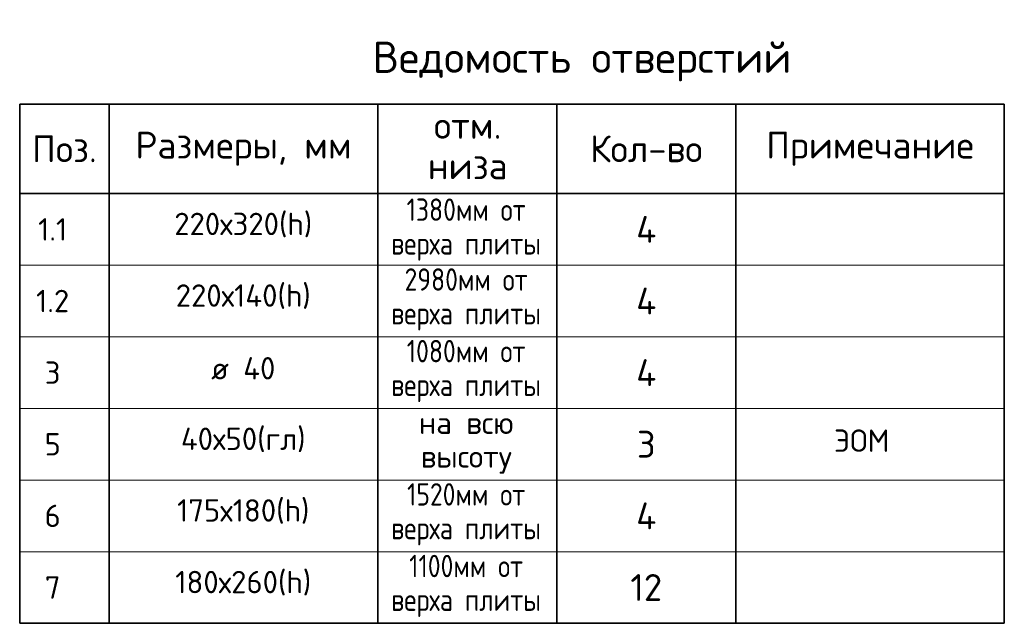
# Model space of a CAD drawing. Header units: millimetres. Extents: x -3495 to 109513, y -3287 to 62337.
# Tile 41 of 41: x 91573 to 97073, y 33169 to 36540. Entities that reach past the tile are written whole.
import ezdxf

# ---------------------------------------------------------------- set-up
doc = ezdxf.new("R2010")
doc.units = ezdxf.units.MM
doc.layers.add('Standard', color=7, linetype='Continuous', lineweight=25)
doc.styles.add('ARIAL', font='ARIAL.TTF')
doc.styles.add('ISOCPEUR', font='ISOCPEUR')

msp = doc.modelspace()

# ---------------------------------------------------------------- linework, layer by layer
at = {"layer": 'Standard', "color": 7, "linetype": 'Continuous', "lineweight": 35, "transparency": 33554687}
for p, q in [((91573.3, 36069.2), (97073.3, 36069.2)), ((91573.3, 35569.2), (91573.3, 36069.2)), ((92073.3, 35569.2), (92073.3, 36069.2)), ((93573.3, 35569.2), (93573.3, 36069.2)), ((94573.3, 35569.2), (94573.3, 36069.2)), ((95573.3, 35569.2), (95573.3, 36069.2)), ((97073.3, 35569.2), (97073.3, 36069.2)), ((91573.3, 35569.2), (97073.3, 35569.2)), ((91573.3, 35169.2), (91573.3, 35569.2)), ((92073.3, 35169.2), (92073.3, 35569.2)), ((93573.3, 35169.2), (93573.3, 35569.2)), ((94573.3, 35169.2), (94573.3, 35569.2)), ((95573.3, 35169.2), (95573.3, 35569.2)), ((97073.3, 35169.2), (97073.3, 35569.2)), ((91573.3, 34769.2), (91573.3, 35169.2)), ((92073.3, 34769.2), (92073.3, 35169.2)), ((93573.3, 34769.2), (93573.3, 35169.2)), ((94573.3, 34769.2), (94573.3, 35169.2)), ((95573.3, 34769.2), (95573.3, 35169.2)), ((97073.3, 34769.2), (97073.3, 35169.2)), ((91573.3, 34369.2), (91573.3, 34769.2)), ((92073.3, 34369.2), (92073.3, 34769.2)), ((93573.3, 34369.2), (93573.3, 34769.2)), ((94573.3, 34369.2), (94573.3, 34769.2)), ((95573.3, 34369.2), (95573.3, 34769.2)), ((97073.3, 34369.2), (97073.3, 34769.2)), ((91573.3, 33169.2), (91573.3, 34369.2)), ((92073.3, 33169.2), (92073.3, 34369.2)), ((93573.3, 33169.2), (93573.3, 34369.2)), ((94573.3, 33169.2), (94573.3, 34369.2)), ((95573.3, 33169.2), (95573.3, 34369.2)), ((97073.3, 33169.2), (97073.3, 34369.2)), ((91573.3, 33169.2), (97073.3, 33169.2))]:
    msp.add_line(p, q, dxfattribs=at)
at = {"layer": 'Standard', "color": 7, "linetype": 'Continuous', "lineweight": 13, "transparency": 33554687}
for p, q in [((91573.3, 35169.2), (97073.3, 35169.2)), ((91573.3, 34769.2), (97073.3, 34769.2)), ((91573.3, 34769.2), (97073.3, 34769.2)), ((91573.3, 34769.2), (97073.3, 34769.2)), ((91573.3, 34369.2), (97073.3, 34369.2)), ((91573.3, 34369.2), (97073.3, 34369.2)), ((91573.3, 33969.2), (97073.3, 33969.2)), ((91573.3, 33569.2), (97073.3, 33569.2)), ((91573.3, 33169.2), (97073.3, 33169.2))]:
    msp.add_line(p, q, dxfattribs=at)

# ---------------------------------------------------------------- texts
at = {"layer": 'Standard', "color": 7, "linetype": 'Continuous', "lineweight": 35, "transparency": 33554687}
for s, insert, char_height, width, attachment_point, style in [('\\A1;{\\fISOCPEUR|i0|b0;\\H175.000000;\\W1.000000;\\C7;Ведомость отверстий}\\P', (93544.5, 36306.7), 175, 2501.25, 4, 'ISOCPEUR'), ('\\A1;{\\fISOCPEUR|i0|b0;\\H150.000000;\\W1.000000;\\C7;Размеры, мм}\\P', (92823.3, 35819.2), 150, 1243.125, 5, 'ISOCPEUR'), ('\\A1;{\\fISOCPEUR|i0|b0;\\H150.000000;\\W1.000000;\\C7;Поз.}\\P', (91823.3, 35819.2), 150, 436.84, 5, 'ISOCPEUR'), ('\\A1;{\\fISOCPEUR|i0|b0;\\H150.000000;\\W1.000000;\\C7;Кол-во}\\P', (95073.3, 35819.2), 150, 716.667, 5, 'ISOCPEUR'), ('\\A1;{\\fISOCPEUR|i0|b0;\\H150.000000;\\W1.000000;\\C7;Примечание}\\P', (96323.3, 35819.2), 150, 1168, 5, 'ISOCPEUR'), ('}\\P', (96323.3, 35369.2), 150, 51.955, 5, 'ARIAL'), ('}\\P', (96323.3, 34969.2), 150, 51.955, 5, 'ARIAL'), ('}\\P', (96323.3, 34969.2), 150, 51.955, 5, 'ARIAL'), ('}\\P', (96323.3, 34569.2), 150, 51.955, 5, 'ARIAL')]:
    msp.add_mtext(s, dxfattribs=dict(at, insert=insert, char_height=char_height, width=width, attachment_point=attachment_point, style=style))
at = {"layer": 'Standard', "color": 7, "linetype": 'Continuous', "lineweight": 35, "transparency": 33554687, "insert": (94075.9, 36025.1), "char_height": 150, "width": 500.394, "attachment_point": 2, "line_spacing_factor": 0.903614, "style": 'ARIAL'}
msp.add_mtext('\\A1;{\\fISOCPEUR|i0|b0;\\H150.000000;\\W1.000000;\\C7;отм.}\\P{\\fISOCPEUR|i0|b0;\\H150.000000;\\W1.000000;\\C7;низа}\\P', dxfattribs=at)
at = {"layer": 'Standard', "color": 7, "linetype": 'Continuous', "lineweight": 50, "transparency": 33554687, "char_height": 125, "attachment_point": 2, "line_spacing_factor": 0.903614, "style": 'ARIAL'}
for s, insert, width in [('\\A1;{\\fISOCPEUR|i0|b0;\\H125.000000;\\W0.833333;\\C7;1380мм от}\\P{\\fISOCPEUR|i0|b0;\\H125.000000;\\W0.833333;\\C7;верха плиты}\\P', (94067, 35541.7), 881.51), ('\\A1;{\\fISOCPEUR|i0|b0;\\H125.000000;\\W0.833333;\\C7;2980мм от}\\P{\\fISOCPEUR|i0|b0;\\H125.000000;\\W0.833333;\\C7;верха плиты}\\P', (94067, 35151.7), 883.574), ('\\A1;{\\fISOCPEUR|i0|b0;\\H125.000000;\\W0.833333;\\C7;1080мм от}\\P{\\fISOCPEUR|i0|b0;\\H125.000000;\\W0.833333;\\C7;верха плиты}\\P', (94067, 34751.7), 881.51), ('\\A1;{\\fISOCPEUR|i0|b0;\\H125.000000;\\W1.000000;\\C7;на всю}\\P{\\fISOCPEUR|i0|b0;\\H125.000000;\\W1.000000;\\C7;высоту}\\P', (94067, 34351.7), 609.866), ('\\A1;{\\fISOCPEUR|i0|b0;\\H125.000000;\\W0.833333;\\C7;1520мм от}\\P{\\fISOCPEUR|i0|b0;\\H125.000000;\\W0.833333;\\C7;верха плиты}\\P', (94067, 33951.7), 881.51), ('\\A1;{\\fISOCPEUR|i0|b0;\\H125.000000;\\W0.833333;\\C7;1100мм от}\\P{\\fISOCPEUR|i0|b0;\\H125.000000;\\W0.833333;\\C7;верха плиты}\\P', (94067, 33551.7), 879.491)]:
    msp.add_mtext(s, dxfattribs=dict(at, insert=insert, width=width))
at = {"layer": 'Standard', "color": 7, "linetype": 'Continuous', "lineweight": 50, "transparency": 33554687, "char_height": 125, "attachment_point": 5, "style": 'ISOCPEUR'}
for s, insert, width in [('\\A1;{\\fISOCPEUR|i0|b0;\\H125.000000;\\W1.000000;\\C7;1.1}\\P', (91757.4, 35369.2), 205.263), ('\\A1;{\\fISOCPEUR|i0|b0;\\H125.000000;\\W1.000000;\\C7;1.2}\\P', (91757.4, 34969.2), 236.842), ('\\A1;{\\fISOCPEUR|i0|b0;\\H125.000000;\\W1.000000;\\C7;3}\\P', (91757.4, 34569.2), 136.111), ('\\A1;{\\fISOCPEUR|i0|b0;\\H125.000000;\\W1.000000;\\C7;5}\\P', (91757.4, 34169.2), 136.111), ('\\A1;{\\fISOCPEUR|i0|b0;\\H125.000000;\\W1.000000;\\C7;ЭОМ}\\P', (96277, 34189.2), 370.37), ('\\A1;{\\fISOCPEUR|i0|b0;\\H125.000000;\\W1.000000;\\C7;6}\\P', (91757.4, 33769.2), 136.111), ('\\A1;{\\fISOCPEUR|i0|b0;\\H125.000000;\\W1.000000;\\C7;7}\\P', (91757.4, 33369.2), 136.111)]:
    msp.add_mtext(s, dxfattribs=dict(at, insert=insert, width=width))
at = {"layer": 'Standard', "color": 7, "linetype": 'Continuous', "lineweight": 13, "transparency": 33554687, "attachment_point": 5, "style": 'ISOCPEUR'}
for s, insert, char_height, width in [('\\A1;{\\fISOCPEUR|i0|b0;\\H125.000000;\\W1.000000;\\C7;220х320(h)}\\P', (92821.9, 35393.4), 125, 860.606), ('\\A1;{\\fISOCPEUR|i0|b0;\\H150.000000;\\W1.000000;\\C7;4}\\P', (95073.3, 35369.2), 150, 180), ('\\A1;{\\fISOCPEUR|i0|b0;\\H125.000000;\\W1.000000;\\C7;220х140(h)}\\P', (92821.9, 34993.4), 125, 846.269), ('\\A1;{\\fISOCPEUR|i0|b0;\\H150.000000;\\W1.000000;\\C7;4}\\P', (95073.3, 34969.2), 150, 180), ('\\A1;{\\fISOCPEUR|i0|b0;\\H125.000000;\\W1.000000;\\C7;ø 40}\\P', (92821.9, 34593.4), 125, 433.594), ('\\A1;{\\fISOCPEUR|i0|b0;\\H150.000000;\\W1.000000;\\C7;4}\\P', (95073.3, 34569.2), 150, 180), ('\\A1;{\\fISOCPEUR|i0|b0;\\H125.000000;\\W1.000000;\\C7;40х50(гл)}\\P', (92821.9, 34193.4), 125, 785.417), ('\\A1;{\\fISOCPEUR|i0|b0;\\H150.000000;\\W1.000000;\\C7;3}\\P', (95073.3, 34169.2), 150, 163.333), ('\\A1;{\\fISOCPEUR|i0|b0;\\H125.000000;\\W1.000000;\\C7;175х180(h)}\\P', (92821.9, 33793.4), 125, 806.818), ('\\A1;{\\fISOCPEUR|i0|b0;\\H150.000000;\\W1.000000;\\C7;4}\\P', (95073.3, 33769.2), 150, 180), ('\\A1;{\\fISOCPEUR|i0|b0;\\H125.000000;\\W1.000000;\\C7;180х260(h)}\\P', (92821.9, 33393.4), 125, 833.712), ('\\A1;{\\fISOCPEUR|i0|b0;\\H150.000000;\\W1.000000;\\C7;12}\\P', (95073.3, 33369.2), 150, 236.25)]:
    msp.add_mtext(s, dxfattribs=dict(at, insert=insert, char_height=char_height, width=width))

doc.saveas('drawing.dxf')
